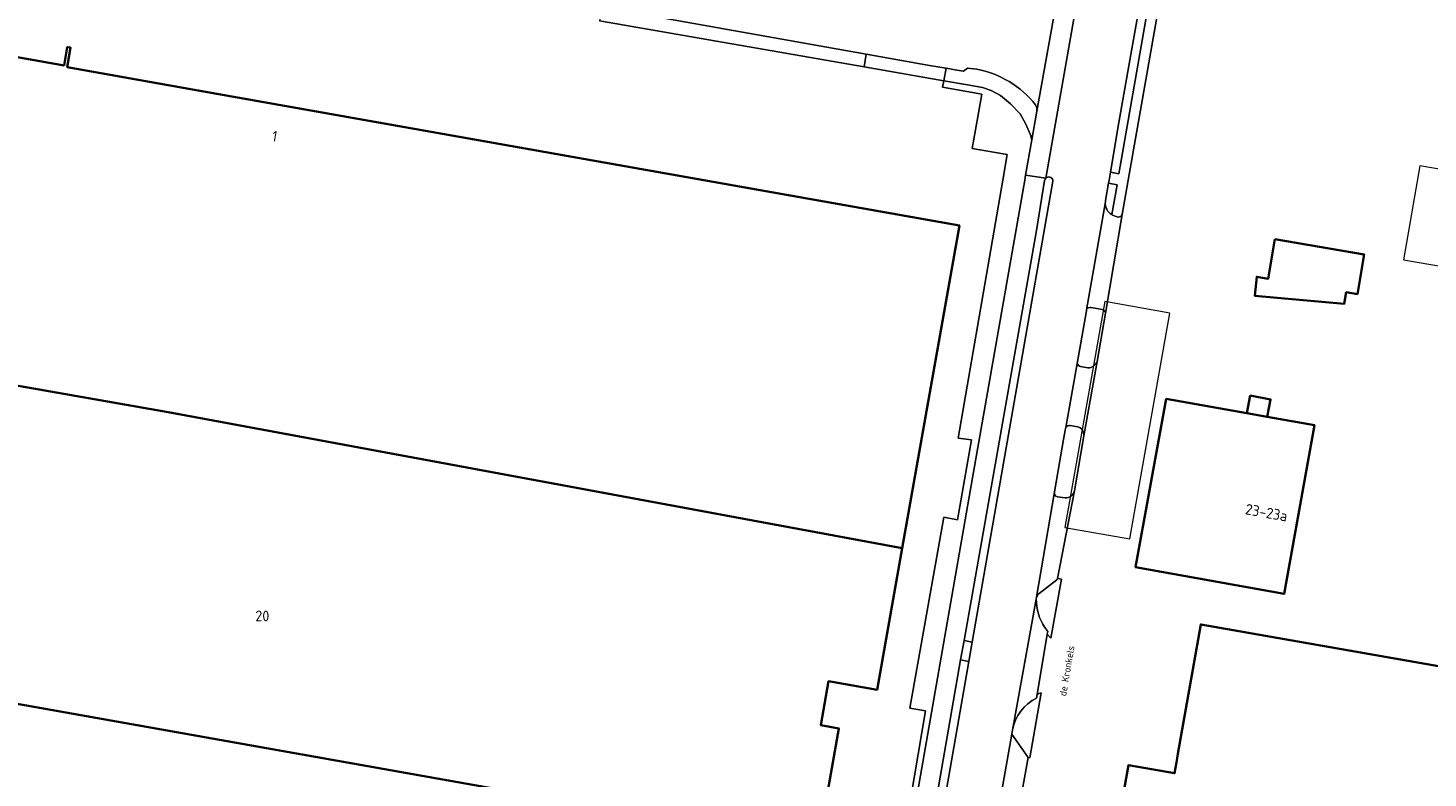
# Model space of a CAD drawing. Header units: metres. Extents: x 149984 to 156489, y 469398 to 478068.
# Tile 164 of 256: x 153330 to 153507, y 471425 to 471519. Entities that reach past the tile are written whole.
import ezdxf
from ezdxf.enums import TextEntityAlignment as Align

# ---------------------------------------------------------------- set-up
doc = ezdxf.new("R2010")
doc.units = ezdxf.units.M
doc.header["$LTSCALE"] = 0.75
for name, color, linetype, lineweight in [('B-WE-GR-BEPLANTING_CULTUUR_HEESTERS-GV', 252, 'Continuous', 18), ('B-WE-OG-BEBOUWING-GV', 6, 'Continuous', 35), ('B-WE-OG-BEBOUWING-T18', 1, 'Continuous', 18), ('B-WE-OG-BEBOUWING_OVERBOUWING-GV', 6, 'Continuous', 18), ('B-WE-OG-TERREIN_ERF-GV', 252, 'Continuous', 18), ('B-WE-OG-TOPOGRAFIE-T18', 7, 'Continuous', 18), ('B-WE-VH-GESLOTENVERHARDING_ASFALT-GV', 252, 'Continuous', 18), ('B-WE-VH-OPENVERHARDING_BETONELEMENT-GV', 252, 'Continuous', 18), ('B-WE-VH-OPENVERHARDING_BETONSTRAATSTEEN-GV', 252, 'Continuous', 18), ('B-WE-VH-OPENVERHARDING_TEGEL-GV', 252, 'Continuous', 18)]:
    doc.layers.add(name, color=color, linetype=linetype, lineweight=lineweight)
doc.styles.add('NLCS-ISO-M500-T18', font='NLCS-ISO.ttf', dxfattribs={"height": 0.9})
doc.styles.add('NLCS-ISO-M750-T18', font='NLCS-ISO.ttf', dxfattribs={"height": 1.35})

msp = doc.modelspace()

# ---------------------------------------------------------------- linework, layer by layer
at = {"layer": 'B-WE-GR-BEPLANTING_CULTUUR_HEESTERS-GV', "flags": 128}
msp.add_lwpolyline([(153467.074, 471500.986), (153468.134, 471500.796), (153472.723, 471527.012), (153471.649, 471527.218), (153469.537, 471515.139), (153468.149, 471507.239)], close=True, dxfattribs=at)
for points in [[(153402.683, 471520.804), (153402.56, 471520.104), (153436.002, 471514.277), (153436.248, 471515.878), (153403.835, 471521.631), (153403.729, 471521.656), (153403.705, 471521.66)], [(153450.194, 471513.981), (153449.017, 471514.124), (153448.521, 471513.728), (153447.667, 471513.874), (153446.326, 471514.103), (153446.038, 471512.528), (153449.017, 471512.005), (153450.919, 471511.672), (153452.02, 471511.305), (153453.191, 471510.675), (153454.465, 471509.613), (153455.664, 471508.372), (153456.353, 471507.13), (153456.973, 471505.72), (153457.15, 471505.084), (153457.785, 471508.699)], [(153438.664, 471399.598), (153449.65, 471462.44), (153456.258, 471500), (153456.367, 471500.623), (153457.15, 471505.084), (153456.973, 471505.72), (153456.353, 471507.13), (153455.664, 471508.372), (153454.465, 471509.613), (153453.191, 471510.675), (153452.02, 471511.305), (153450.919, 471511.672), (153449.017, 471512.005), (153446.038, 471512.528), (153445.889, 471511.713), (153450.836, 471510.841), (153450.046, 471506.314), (153449.635, 471503.958), (153454.056, 471503.201), (153453.499, 471500), (153447.833, 471467.42), (153449.525, 471467.207), (153447.766, 471457.124), (153446.034, 471457.457), (153441.759, 471433.345), (153443.725, 471433.014), (153439.077, 471405.674)], [(153458.758, 471499.937), (153457.724, 471493.641), (153448.607, 471441.881), (153449.631, 471441.702)], [(153449.631, 471441.702), (153459.816, 471499.841)], [(153467.245, 471495.64), (153467.902, 471499.414), (153466.833, 471499.584), (153466.463, 471497.431), (153466.435, 471497.268)], [(153442.12, 471398.822), (153442.276, 471399.714), (153449.203, 471439.257), (153448.15, 471439.442), (153441.166, 471399.161), (153441.144, 471399.034)]]:
    msp.add_lwpolyline(points, dxfattribs=at)
at = {"layer": 'B-WE-GR-BEPLANTING_CULTUUR_HEESTERS-GV'}
for points in [[(153454.275, 471512.425, 0.0892113), (153450.194, 471513.981)], [(153457.632, 471509.476, 0.0894541), (153454.275, 471512.425)], [(153457.785, 471508.699, 0.1530477), (153457.632, 471509.476)], [(153458.771, 471500, 0.0488175), (153458.758, 471499.937)], [(153458.906, 471500.235, 0.1307039), (153458.771, 471500)], [(153459.798, 471500, 0.5781108), (153458.906, 471500.235)], [(153459.816, 471499.841, 0.0752201), (153459.798, 471500)], [(153466.435, 471497.268, 0.2936545), (153467.245, 471495.64)]]:
    msp.add_lwpolyline(points, format="xyb", dxfattribs=at)
at = {"layer": 'B-WE-OG-BEBOUWING-GV', "flags": 128}
msp.add_lwpolyline([(153282.401, 471482.255), (153347.375, 471470.844), (153348.098, 471470.717), (153440.778, 471453.562), (153447.999, 471494.249), (153354.237, 471510.891), (153335.36, 471514.241), (153335.797, 471516.703), (153335.373, 471516.778), (153334.961, 471514.454), (153328.128, 471515.667)], dxfattribs=at)
for points in [[(153487.849, 471492.532), (153486.991, 471487.545), (153485.542, 471487.794), (153485.29, 471485.406), (153496.591, 471484.381), (153496.844, 471485.85), (153498.258, 471485.607), (153499.116, 471490.594)], [(153347.375, 471470.844), (153282.401, 471482.255), (153277.334, 471483.317), (153272.652, 471484.299), (153272.64, 471484.23), (153276.69, 471478.57), (153281.44, 471477.73), (153272.185, 471425.648), (153318.738, 471417.385), (153319.011, 471418.924), (153319.767, 471423.183), (153321.894, 471435.168), (153408.116, 471419.864), (153404.951, 471402.033), (153426.997, 471398.12), (153432.801, 471430.819), (153430.506, 471431.226), (153431.49, 471436.769), (153437.605, 471435.684), (153440.778, 471453.562), (153348.098, 471470.717)], [(153486.857, 471470.13), (153484.277, 471470.587), (153474.115, 471472.386), (153470.245, 471451.137), (153488.988, 471447.787), (153492.825, 471469.074)], [(153484.72, 471472.823), (153484.277, 471470.587), (153486.857, 471470.13), (153487.29, 471472.313)], [(153475.601, 471427.586), (153475.411, 471426.5), (153475.173, 471425.144), (153469.343, 471426.166), (153468.024, 471418.64), (153466.743, 471418.865), (153464.775, 471407.636), (153466.055, 471407.412), (153463.995, 471395.689), (153469.847, 471394.665), (153469.148, 471390.676), (153477.204, 471389.264), (153481.258, 471388.553), (153496.689, 471385.848), (153500.905, 471385.109), (153509.043, 471383.682), (153518.329, 471436.95), (153478.468, 471443.937)]]:
    msp.add_lwpolyline(points, close=True, dxfattribs=at)
at = {"layer": 'B-WE-OG-BEBOUWING_OVERBOUWING-GV', "flags": 128}
for points in [[(153506.131, 471501.804), (153504.087, 471489.922), (153510.983, 471488.736), (153513.026, 471500.618)], [(153466.356, 471484.668), (153461.327, 471456.157), (153469.539, 471454.709), (153474.568, 471483.219)]]:
    msp.add_lwpolyline(points, close=True, dxfattribs=at)
at = {"layer": 'B-WE-OG-TERREIN_ERF-GV', "flags": 128}
for points in [[(153479.111, 471555.674), (153469.315, 471500), (153468.55, 471495.655), (153466.442, 471483.182), (153465.382, 471477.109), (153463.705, 471467.711), (153462.515, 471460.767), (153460.382, 471449.717), (153460.381, 471449.714), (153460.889, 471449.631), (153459.532, 471442.192), (153459.103, 471442.717), (153457.827, 471435.081), (153458.029, 471435.205), (153458.318, 471435.305), (153456.916, 471427.105), (153456.672, 471427.147), (153454.329, 471414.064)], [(153439.077, 471405.674), (153443.725, 471433.014), (153441.759, 471433.345), (153446.034, 471457.457), (153447.766, 471457.124), (153449.525, 471467.207), (153447.833, 471467.42), (153453.499, 471500), (153454.056, 471503.201), (153449.635, 471503.958), (153450.046, 471506.314), (153450.836, 471510.841), (153445.889, 471511.713), (153446.038, 471512.528), (153436.002, 471514.277), (153402.56, 471520.104)], [(153328.128, 471515.667), (153334.961, 471514.454), (153335.373, 471516.778), (153335.797, 471516.703), (153335.36, 471514.241), (153354.237, 471510.891), (153447.999, 471494.249), (153440.778, 471453.562), (153437.605, 471435.684), (153431.49, 471436.769), (153430.506, 471431.226), (153432.801, 471430.819), (153426.997, 471398.12), (153404.951, 471402.033), (153408.116, 471419.864), (153321.894, 471435.168)]]:
    msp.add_lwpolyline(points, dxfattribs=at)
for points in [[(153487.849, 471492.532), (153499.116, 471490.594), (153498.258, 471485.607), (153496.844, 471485.85), (153496.591, 471484.381), (153485.29, 471485.406), (153485.542, 471487.794), (153486.991, 471487.545)], [(153484.277, 471470.587), (153484.72, 471472.823), (153487.29, 471472.313), (153486.857, 471470.13), (153492.825, 471469.074), (153488.988, 471447.787), (153470.245, 471451.137), (153474.115, 471472.386)], [(153475.411, 471426.5), (153475.601, 471427.586), (153478.468, 471443.937), (153518.329, 471436.95), (153509.043, 471383.682), (153500.905, 471385.109), (153496.689, 471385.848), (153481.258, 471388.553), (153477.204, 471389.264), (153469.148, 471390.676), (153469.847, 471394.665), (153463.995, 471395.689), (153466.055, 471407.412), (153464.775, 471407.636), (153466.743, 471418.865), (153468.024, 471418.64), (153469.343, 471426.166), (153475.173, 471425.144)]]:
    msp.add_lwpolyline(points, close=True, dxfattribs=at)
at = {"layer": 'B-WE-VH-GESLOTENVERHARDING_ASFALT-GV', "flags": 128}
for points in [[(153461.458, 471468.784), (153462.886, 471476.843), (153464.052, 471483.515), (153464.072, 471483.629), (153466.435, 471497.268), (153466.463, 471497.431), (153466.833, 471499.584), (153466.905, 471500), (153467.074, 471500.986), (153468.149, 471507.239), (153469.537, 471515.139), (153471.649, 471527.218), (153471.882, 471528.552), (153472.166, 471530.178), (153475.88, 471551.424), (153476.247, 471553.213)], [(153276.132, 471544.287), (153340.976, 471532.702), (153394.68, 471523.257), (153394.688, 471523.256), (153403.705, 471521.66), (153403.729, 471521.656), (153403.835, 471521.631), (153436.248, 471515.878), (153444.228, 471514.462), (153446.326, 471514.103), (153447.667, 471513.874), (153448.521, 471513.728), (153449.017, 471514.124), (153450.194, 471513.981)], [(153464.344, 471531.134), (153458.906, 471500.235)], [(153457.785, 471508.699), (153460.444, 471523.478)], [(153459.816, 471499.841), (153449.631, 471441.702), (153449.203, 471439.257), (153442.276, 471399.714), (153449.039, 471398.519), (153454.622, 471430.086), (153454.656, 471430.41), (153454.692, 471430.608), (153457.716, 471447.129), (153457.759, 471447.385), (153459.997, 471460.663), (153459.997, 471460.665), (153459.997, 471460.667), (153461.137, 471467.253), (153461.413, 471468.647)]]:
    msp.add_lwpolyline(points, dxfattribs=at)
msp.add_lwpolyline([(153458.906, 471500.235), (153464.344, 471531.134), (153461.866, 471531.541), (153460.444, 471523.478), (153457.785, 471508.699), (153457.15, 471505.084), (153456.367, 471500.623)], close=True, dxfattribs=at)
at = {"layer": 'B-WE-VH-GESLOTENVERHARDING_ASFALT-GV'}
for points in [[(153450.194, 471513.981, -0.0892113), (153454.275, 471512.425)], [(153454.275, 471512.425, -0.0894541), (153457.632, 471509.476)], [(153457.632, 471509.476, -0.1530477), (153457.785, 471508.699)], [(153458.906, 471500.235, -0.5781108), (153459.798, 471500)], [(153459.798, 471500, -0.0752201), (153459.816, 471499.841)], [(153461.413, 471468.647, -0.0789664), (153461.458, 471468.784)]]:
    msp.add_lwpolyline(points, format="xyb", dxfattribs=at)
at = {"layer": 'B-WE-VH-OPENVERHARDING_BETONELEMENT-GV', "flags": 128}
msp.add_lwpolyline([(153449.203, 471439.257), (153449.631, 471441.702), (153448.607, 471441.881), (153448.15, 471439.442)], close=True, dxfattribs=at)
at = {"layer": 'B-WE-VH-OPENVERHARDING_BETONSTRAATSTEEN-GV', "flags": 128}
for points in [[(153446.326, 471514.103), (153444.228, 471514.462), (153436.248, 471515.878), (153436.002, 471514.277), (153446.038, 471512.528)], [(153450.171, 471399.331), (153451.915, 471400.581), (153453.967, 471412.043), (153454.329, 471414.064), (153456.672, 471427.147), (153454.622, 471430.086), (153449.039, 471398.519)]]:
    msp.add_lwpolyline(points, close=True, dxfattribs=at)
for points in [[(153466.435, 471497.268), (153464.072, 471483.629)], [(153466.442, 471483.182), (153468.55, 471495.655)], [(153468.033, 471495.333), (153467.672, 471495.459)], [(153464.639, 471483.902), (153466.032, 471483.655)], [(153462.886, 471476.843), (153461.458, 471468.784)], [(153463.705, 471467.711), (153465.382, 471477.109)], [(153464.23, 471476.296), (153463.309, 471476.458)], [(153462.007, 471469.034), (153462.9, 471468.875)], [(153459.997, 471460.663), (153457.759, 471447.385)], [(153458.073, 471447.823), (153460.318, 471449.55), (153460.381, 471449.714), (153460.382, 471449.717), (153462.515, 471460.767)], [(153461.359, 471459.905), (153460.369, 471460.031)], [(153457.716, 471447.129), (153454.692, 471430.608)], [(153457.754, 471434.646), (153457.827, 471435.081), (153459.103, 471442.717), (153459.159, 471443.053), (153458.798, 471443.559)]]:
    msp.add_lwpolyline(points, dxfattribs=at)
at = {"layer": 'B-WE-VH-OPENVERHARDING_BETONSTRAATSTEEN-GV'}
for points in [[(153467.245, 471495.64, -0.2936545), (153466.435, 471497.268)], [(153467.672, 471495.459, -0.068511), (153467.245, 471495.64)], [(153468.55, 471495.655, -0.325269), (153468.033, 471495.333)], [(153464.072, 471483.629, -0.4356772), (153464.639, 471483.902)], [(153466.032, 471483.655, -0.388491), (153466.442, 471483.182)], [(153463.309, 471476.458, -0.2847227), (153462.886, 471476.843)], [(153465.382, 471477.109, -0.3170075), (153464.23, 471476.296)], [(153461.458, 471468.784, -0.3494303), (153462.007, 471469.034)], [(153462.9, 471468.875, -0.38553), (153463.705, 471467.711)], [(153460.369, 471460.031, -0.3643532), (153459.997, 471460.663)], [(153462.515, 471460.767, -0.3647722), (153461.359, 471459.905)], [(153458.798, 471443.559, -0.1607868), (153457.716, 471447.129)], [(153457.759, 471447.385, -0.1566043), (153458.073, 471447.823)], [(153454.692, 471430.608, -0.2284323), (153457.754, 471434.646)]]:
    msp.add_lwpolyline(points, format="xyb", dxfattribs=at)
at = {"layer": 'B-WE-VH-OPENVERHARDING_TEGEL-GV', "flags": 128}
for points in [[(153468.55, 471495.655), (153469.315, 471500), (153479.111, 471555.674), (153480.094, 471561.263), (153480.05, 471561.211), (153479.91, 471561.054)], [(153478.294, 471558.859), (153472.963, 471528.397), (153471.882, 471528.552), (153471.649, 471527.218), (153472.723, 471527.012), (153468.134, 471500.796), (153467.074, 471500.986), (153466.905, 471500)], [(153458.906, 471500.235), (153456.367, 471500.623), (153456.258, 471500), (153449.65, 471462.44), (153438.664, 471399.598), (153441.166, 471399.161), (153448.15, 471439.442), (153448.607, 471441.881), (153457.724, 471493.641), (153458.758, 471499.937)], [(153466.905, 471500), (153466.833, 471499.584), (153467.902, 471499.414), (153467.245, 471495.64)], [(153467.672, 471495.459), (153468.033, 471495.333)], [(153466.032, 471483.655), (153464.639, 471483.902)], [(153464.072, 471483.629), (153464.052, 471483.515), (153462.886, 471476.843)], [(153465.382, 471477.109), (153466.442, 471483.182)], [(153463.309, 471476.458), (153464.23, 471476.296)], [(153461.413, 471468.647), (153461.137, 471467.253), (153459.997, 471460.667), (153459.997, 471460.665), (153459.997, 471460.663)], [(153462.9, 471468.875), (153462.007, 471469.034)], [(153462.515, 471460.767), (153463.705, 471467.711)], [(153460.369, 471460.031), (153461.359, 471459.905)], [(153458.798, 471443.559), (153459.159, 471443.053), (153459.103, 471442.717), (153459.532, 471442.192), (153460.889, 471449.631), (153460.381, 471449.714), (153460.318, 471449.55), (153458.073, 471447.823)], [(153457.759, 471447.385), (153457.716, 471447.129)], [(153454.692, 471430.608), (153454.656, 471430.41), (153454.622, 471430.086), (153456.672, 471427.147), (153456.916, 471427.105), (153458.318, 471435.305), (153458.029, 471435.205), (153457.827, 471435.081), (153457.754, 471434.646)]]:
    msp.add_lwpolyline(points, dxfattribs=at)
at = {"layer": 'B-WE-VH-OPENVERHARDING_TEGEL-GV'}
for points in [[(153458.758, 471499.937, -0.0488175), (153458.771, 471500)], [(153458.771, 471500, -0.1307039), (153458.906, 471500.235)], [(153467.245, 471495.64, 0.068511), (153467.672, 471495.459)], [(153468.033, 471495.333, 0.325269), (153468.55, 471495.655)], [(153464.639, 471483.902, 0.4356772), (153464.072, 471483.629)], [(153466.442, 471483.182, 0.388491), (153466.032, 471483.655)], [(153462.886, 471476.843, 0.2847227), (153463.309, 471476.458)], [(153464.23, 471476.296, 0.3170075), (153465.382, 471477.109)], [(153461.458, 471468.784, 0.0789664), (153461.413, 471468.647)], [(153462.007, 471469.034, 0.3494303), (153461.458, 471468.784)], [(153463.705, 471467.711, 0.38553), (153462.9, 471468.875)], [(153459.997, 471460.663, 0.3643532), (153460.369, 471460.031)], [(153461.359, 471459.905, 0.3647722), (153462.515, 471460.767)], [(153457.716, 471447.129, 0.1607868), (153458.798, 471443.559)], [(153458.073, 471447.823, 0.1566043), (153457.759, 471447.385)], [(153457.754, 471434.646, 0.2284323), (153454.692, 471430.608)]]:
    msp.add_lwpolyline(points, format="xyb", dxfattribs=at)

# ---------------------------------------------------------------- texts
at = {"layer": 'B-WE-OG-BEBOUWING-T18', "style": 'NLCS-ISO-M750-T18'}
for s, rotation, p in [('1', 350.1, (153361.561, 471505.528)), ('23-23a', 349.8, (153486.772, 471458.041))]:
    msp.add_text(s, height=1.35, rotation=rotation, dxfattribs=at).set_placement(p, align=Align.MIDDLE)
msp.add_text('20', height=1.35, dxfattribs=at).set_placement((153360, 471445), align=Align.MIDDLE)
at = {"layer": 'B-WE-OG-TOPOGRAFIE-T18', "style": 'NLCS-ISO-M500-T18'}
msp.add_text('de Kronkels', height=0.9, rotation=80.3, dxfattribs=at).set_placement((153461.571, 471438.075), align=Align.MIDDLE)

doc.saveas('drawing.dxf')
